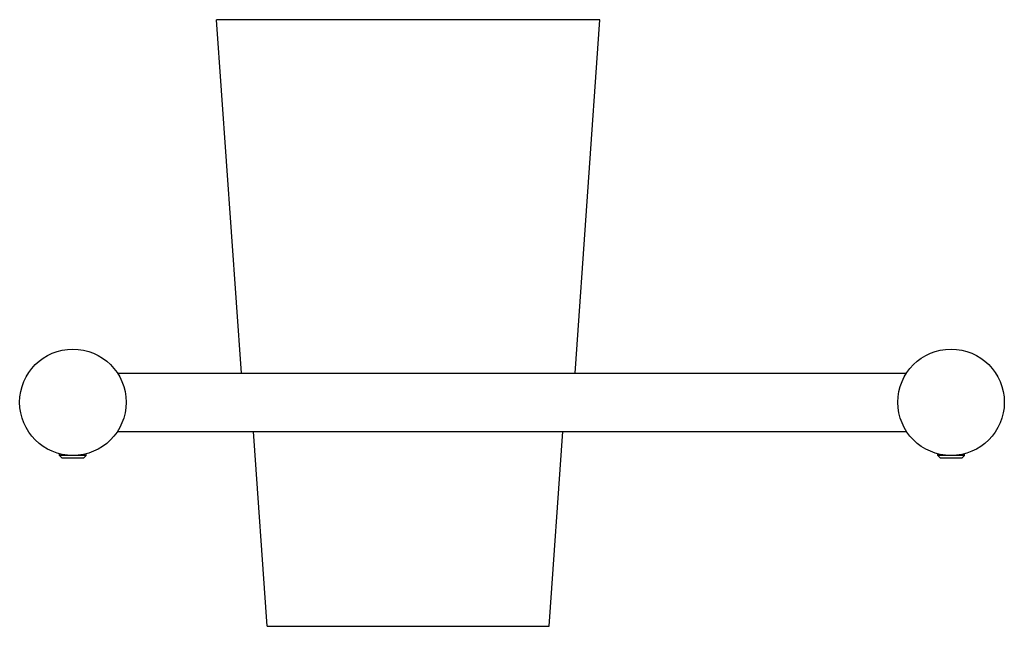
# Model space of a CAD drawing. Header units: millimetres. Extents: x 3934.018 to 3934.203, y 2017.449 to 2017.563.
import ezdxf

# ---------------------------------------------------------------- set-up
doc = ezdxf.new("R2010")
doc.units = ezdxf.units.MM
doc.layers.add('SANINDUSA', color=3, linetype='Continuous')

msp = doc.modelspace()

# ---------------------------------------------------------------- linework, layer by layer
at = {"layer": 'SANINDUSA'}
for p, q in [((3934.12734, 2017.56258), (3934.05534, 2017.56258)), ((3934.05999, 2017.49618), (3934.05534, 2017.56258)), ((3934.1227, 2017.49618), (3934.12734, 2017.56258)), ((3934.0367, 2017.49618), (3934.18499, 2017.49618)), ((3934.0367, 2017.48518), (3934.18499, 2017.48518)), ((3934.06484, 2017.44858), (3934.06229, 2017.48518)), ((3934.11784, 2017.44858), (3934.1204, 2017.48518)), ((3934.02584, 2017.48067), (3934.02584, 2017.481)), ((3934.02634, 2017.48018), (3934.02584, 2017.48067)), ((3934.02592, 2017.48067), (3934.02584, 2017.48067)), ((3934.03084, 2017.48067), (3934.02592, 2017.48067)), ((3934.03035, 2017.48018), (3934.03084, 2017.48067)), ((3934.03084, 2017.48067), (3934.03084, 2017.481)), ((3934.19084, 2017.48067), (3934.19084, 2017.481)), ((3934.19134, 2017.48018), (3934.19084, 2017.48067)), ((3934.19092, 2017.48067), (3934.19084, 2017.48067)), ((3934.19584, 2017.48067), (3934.19092, 2017.48067)), ((3934.19535, 2017.48018), (3934.19584, 2017.48067)), ((3934.19584, 2017.48067), (3934.19584, 2017.481)), ((3934.02639, 2017.48018), (3934.02634, 2017.48018)), ((3934.03035, 2017.48018), (3934.02639, 2017.48018)), ((3934.19139, 2017.48018), (3934.19134, 2017.48018)), ((3934.19535, 2017.48018), (3934.19139, 2017.48018)), ((3934.06484, 2017.44858), (3934.11784, 2017.44858))]:
    msp.add_line(p, q, dxfattribs=at)
for centre in [(3934.02834, 2017.49068), (3934.19334, 2017.49068)]:
    msp.add_circle(centre, 0.01, dxfattribs=at)

doc.saveas('drawing.dxf')
